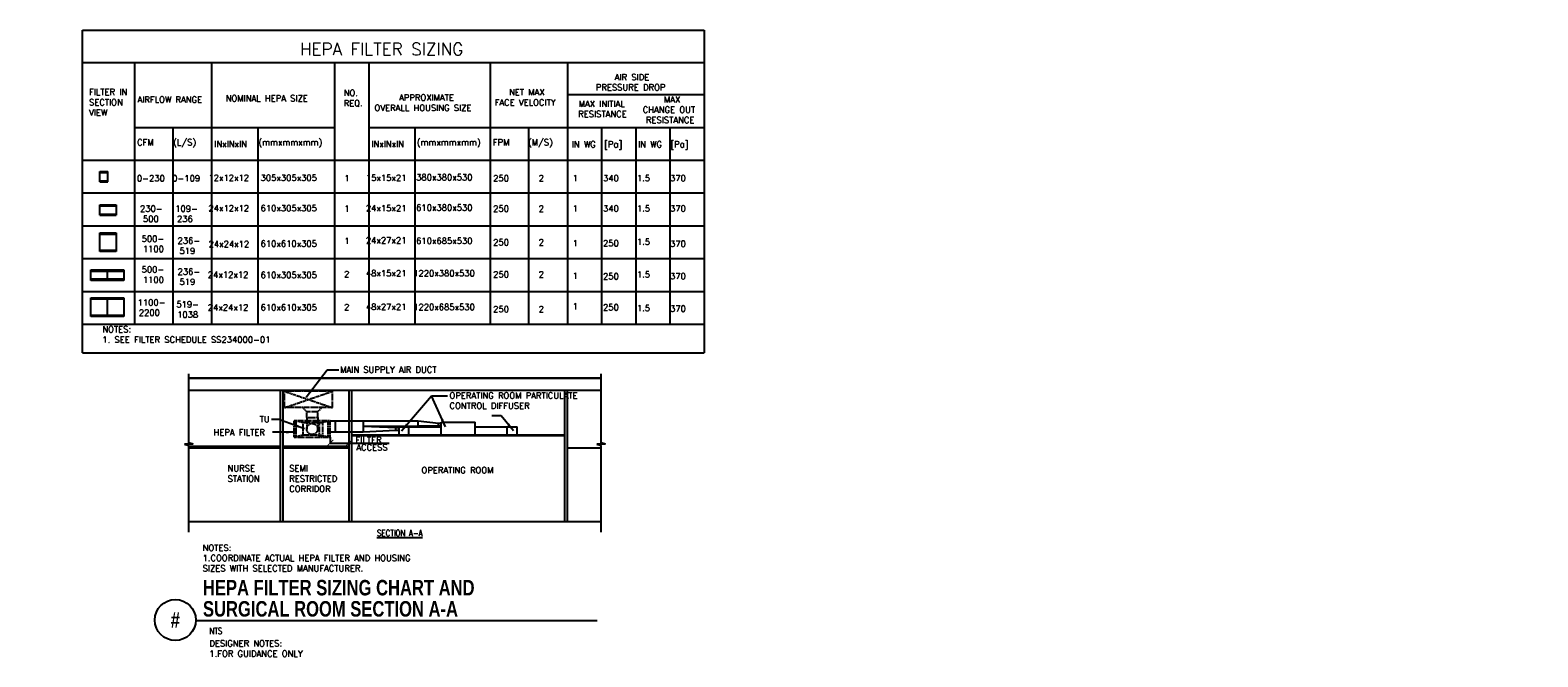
# Model space of a CAD drawing. Header units: inches. Extents: x 751 to 2958, y -345 to 572.
import ezdxf
from ezdxf.enums import TextEntityAlignment as Align

# ---------------------------------------------------------------- set-up
doc = ezdxf.new("R2010")
doc.units = ezdxf.units.IN
doc.header["$MEASUREMENT"] = 0
doc.header["$PDMODE"] = 36
doc.header["$PDSIZE"] = -1
doc.linetypes.add('HIDDEN', pattern=[0.375, 0.25, -0.125])
doc.layers.get('Defpoints').update_dxf_attribs({"color": 2})
for name, color, linetype in [('M-DETL-HEVY', 5, 'Continuous'), ('M-DETL-MEDM', 4, 'Continuous'), ('M-DETL-TEXT', 2, 'Continuous'), ('M-DETL-THIN', 2, 'Continuous')]:
    doc.layers.add(name, color=color, linetype=linetype)
doc.styles.add('BOLD', font='bold.shx', dxfattribs={"width": 0.9})
doc.styles.add('Romans', font='romans.shx')
doc.dimstyles.new('VA-Dims', dxfattribs={"dimtxt": 0.09375, "dimasz": 0.09375, "dimexe": 0.09375, "dimexo": 0.03125, "dimgap": 0.02, "dimtad": 1, "dimdec": 5, "dimzin": 0, "dimdsep": 46, "dimlunit": 4, "dimtxsty": 'Romans', "dimblk": 'ARCHTICK', "dimcen": 0.09375, "dimclrd": 256, "dimclre": 256, "dimclrt": 256, "dimadec": 0, "dimazin": 0, "dimtfac": 1, "dimtdec": 5, "dimtofl": 0, "dimtmove": 0, "dimatfit": 3, "dimfxl": 1, "dimfrac": 2, "dimtolj": 1, "dimtzin": 0, "dimlwd": -1, "dimlwe": -1, "dimarcsym": 0})
doc.dimstyles.new('VA-Lead', dxfattribs={"dimtxt": 0.09375, "dimasz": 0.125, "dimexe": 0.125, "dimexo": 0.03125, "dimgap": 0.02, "dimtad": 1, "dimdec": 5, "dimzin": 0, "dimdsep": 46, "dimlunit": 4, "dimtxsty": 'Romans', "dimcen": 0.125, "dimclrd": 256, "dimclre": 256, "dimclrt": 256, "dimadec": 0, "dimazin": 0, "dimtfac": 1, "dimtdec": 5, "dimtofl": 0, "dimtmove": 0, "dimatfit": 3, "dimfxl": 1, "dimfrac": 2, "dimtolj": 1, "dimtzin": 0, "dimlwd": -1, "dimlwe": -1, "dimarcsym": 0})

# ---------------------------------------------------------------- blocks, each defined once
blk = doc.blocks.new('_ArchTick')
at = {"color": 0, "linetype": 'ByBlock', "const_width": 0.15}
blk.add_lwpolyline([(-0.5, -0.5), (0.5, 0.5)], dxfattribs=at)
blk = doc.blocks.new('*D17')
at = {"layer": 'Defpoints', "color": 0}
for p in [(1190.3, -23.8), (1217.5, -23.8), (1217.5, -32.4)]:
    blk.add_point(p, dxfattribs=at)
at = {"layer": 'M-DETL-TEXT'}
for p, q in [((1190.3, -23.9), (1190.3, -32.5)), ((1190.3, -32.4), (1217.5, -32.4)), ((1217.5, -23.9), (1217.5, -32.5)), ((1217.5, -32.4), (1266.3, -32.4))]:
    blk.add_line(p, q, dxfattribs=at)
at = {"layer": 'M-DETL-TEXT', "xscale": 9, "yscale": 9, "zscale": 9, "rotation": 180}
blk.add_blockref('_ArchTick', (1190.3, -32.4), dxfattribs=at)
at = {"layer": 'M-DETL-TEXT', "xscale": 9, "yscale": 9, "zscale": 9}
blk.add_blockref('_ArchTick', (1217.5, -32.4), dxfattribs=at)
at = {"layer": 'M-DETL-TEXT', "insert": (1246.4, -27.7), "char_height": 9, "attachment_point": 5, "style": 'Romans'}
blk.add_mtext('\\A1;FILTER', dxfattribs=at)

msp = doc.modelspace()

# ---------------------------------------------------------------- linework, layer by layer
at = {"layer": 'M-DETL-HEVY'}
for p, q in [((852.82662, 365.116148), (864.82662, 365.116148)), ((852.82662, 349.866148), (852.82662, 365.116148)), ((864.82662, 349.866148), (864.82662, 365.116148)), ((852.82662, 349.866148), (864.82662, 349.866148)), ((852.82662, 300.998041), (852.82662, 316.248041)), ((852.82662, 316.248041), (876.82662, 316.248041)), ((876.82662, 316.248041), (876.82662, 300.998041)), ((852.82662, 300.998041), (876.82662, 300.998041)), ((852.774789, 247.838041), (852.774789, 275.088041)), ((852.774789, 275.088041), (876.774789, 275.088041)), ((876.774789, 275.088041), (876.774789, 247.838041)), ((876.774789, 247.838041), (852.774789, 247.838041)), ((840.071769, 205.757842), (840.071769, 221.007842)), ((840.071769, 221.007842), (888.071769, 221.007842)), ((888.071769, 221.007842), (888.071769, 205.757842)), ((888.071769, 205.757842), (840.071769, 205.757842)), ((840.071769, 180.100669), (888.071769, 180.100669)), ((840.071769, 152.850669), (840.071769, 180.100669)), ((888.071769, 180.100669), (888.071769, 152.850669)), ((888.071769, 152.850669), (840.071769, 152.850669)), ((1286.543734, -9.702704), (1291.293734, -9.702704)), ((1286.543734, -13.702704), (1286.543734, -9.702704)), ((1286.543734, -13.702704), (1291.293734, -13.702704)), ((1290.543734, -21.202704), (1290.543734, -20.452704)), ((1291.293734, -8.452704), (1305.543734, -8.452704)), ((1291.293734, -21.202704), (1291.293734, -8.452704)), ((1305.543734, -21.202704), (1305.543734, -8.452704)), ((1306.293734, -21.202704), (1306.293734, -20.452704)), ((1348.793734, -3.077704), (1352.793734, -3.077704)), ((1348.793734, -7.077704), (1348.793734, -3.077704)), ((1348.793734, -7.077704), (1352.793734, -7.077704)), ((1352.043734, -21.202704), (1352.043734, -20.452704)), ((1352.793734, -1.827704), (1402.293734, -1.827704)), ((1352.793734, -21.202704), (1352.793734, -1.827704)), ((1402.293734, -21.202704), (1402.293734, -1.827704)), ((1403.043734, -21.202704), (1403.043734, -20.452704)), ((1448.793734, -21.202704), (1448.793734, -20.452704)), ((1449.543734, -8.452704), (1463.793734, -8.452704)), ((1449.543734, -21.202704), (1449.543734, -8.452704)), ((1463.793734, -21.202704), (1463.793734, -8.452704)), ((1464.543734, -21.202704), (1464.543734, -20.452704))]:
    msp.add_line(p, q, dxfattribs=at)
at = {"layer": 'M-DETL-HEVY', "linetype": 'HIDDEN', "ltscale": 5}
for p, q in [((1190.254866, 0.171386), (1137.504866, 0.171386)), ((1137.504866, -23.828614), (1137.504866, 0.171386)), ((1139.004866, -23.828614), (1139.004866, 0.171386)), ((1187.504866, -23.828614), (1187.504866, 0.171386)), ((1189.004866, -23.828614), (1189.004866, 0.171386)), ((1190.254866, -23.828614), (1190.254866, 0.171386)), ((1150.629866, -20.828614), (1150.629866, -2.828614)), ((1179.379866, -2.828614), (1150.629866, -2.828614)), ((1174.629866, -20.828614), (1150.629866, -20.828614)), ((1174.629866, -22.828614), (1174.629866, -2.828614)), ((1179.379866, -22.828614), (1179.379866, -2.828614)), ((1137.504866, -23.828614), (1190.254866, -23.828614)), ((1179.379866, -22.828614), (1174.629866, -22.828614))]:
    msp.add_line(p, q, dxfattribs=at)
at = {"layer": 'M-DETL-MEDM'}
for p, q in [((903.636217, 524.759582), (903.636217, 141.67254)), ((1016.630997, 524.759582), (1016.630997, 141.67254)), ((1196.560468, 524.759582), (1196.560468, 141.67254)), ((1246.560468, 524.759582), (1246.560468, 141.67254)), ((1424.471254, 524.759582), (1424.471254, 141.67254)), ((1537.466034, 524.759582), (1537.466034, 141.67254)), ((1537.466034, 477.67254), (1737.466034, 477.67254)), ((903.636217, 429.67254), (1196.560468, 429.67254)), ((960.133607, 141.67254), (960.133607, 429.67254)), ((1084.863512, 141.67254), (1084.863512, 429.67254)), ((1246.560468, 429.67254), (1737.466034, 429.67254)), ((1314.792983, 141.67254), (1314.792983, 429.67254)), ((1480.968644, 141.67254), (1480.968644, 429.67254)), ((1587.466034, 429.67254), (1587.466034, 141.67254)), ((1637.466034, 429.67254), (1637.466034, 141.67254)), ((1687.466034, 429.67254), (1687.466034, 141.67254)), ((827.620106, 381.67254), (1737.466034, 381.67254)), ((827.620106, 333.67254), (1737.466034, 333.67254)), ((827.620106, 285.67254), (1737.466034, 285.67254)), ((827.620106, 237.67254), (1737.466034, 237.67254)), ((827.620106, 189.67254), (1737.466034, 189.67254)), ((983.497373, 63.047296), (1587.021432, 63.047296)), ((983.497373, 62.797296), (1587.021432, 62.797296)), ((983.497373, 45.047296), (1587.021432, 45.047296)), ((983.497373, 44.797296), (1587.021432, 44.797296)), ((1190.207428, 0.171386), (1238.543734, 0.171386)), ((1197.96004, -15.828614), (1197.96004, 0.171386)), ((1238.543734, 0.171386), (1238.543734, -15.828614)), ((1238.543734, 0.171386), (1318.793734, 0.171386)), ((1318.793734, -7.828614), (1318.793734, 0.171386)), ((1318.793734, 0.171386), (1348.793734, -3.077704)), ((1190.254866, -15.828614), (1238.543734, -15.828614)), ((1221.543734, -20.452704), (1533.543734, -20.452704)), ((1221.543734, -21.202704), (1533.543734, -21.202704)), ((1238.543734, -7.828614), (1318.793734, -7.828614)), ((1238.543734, -7.828614), (1286.543734, -9.702704)), ((1238.543734, -15.828614), (1286.543734, -13.702704)), ((1348.793734, -7.077704), (1318.793734, -7.828614)), ((983.497373, -37.202704), (1117.543734, -37.202704)), ((983.497373, -39.202704), (1117.543734, -39.202704)), ((1121.543734, -37.202704), (1217.543734, -37.202704)), ((1121.543734, -39.202704), (1217.543734, -39.202704)), ((1537.543734, -39.202704), (1587.021432, -39.202704)), ((983.497373, -147.202704), (1587.021432, -147.202704))]:
    msp.add_line(p, q, dxfattribs=at)
at = {"layer": 'M-DETL-MEDM', "linetype": 'HIDDEN', "ltscale": 5}
for p, q in [((1123.424689, 19.379492), (1123.424689, 43.379492)), ((1193.424689, 43.379492), (1123.424689, 43.379492)), ((1123.424689, 19.379492), (1193.424689, 43.379492)), ((1123.424689, 43.379492), (1193.424689, 19.379492)), ((1193.424689, 19.379492), (1193.424689, 43.379492)), ((1193.424689, 19.379492), (1123.424689, 19.379492)), ((1150.629866, -2.828614), (1139.004866, 0.171386)), ((1140.293734, -23.828614), (1140.293734, 0.171386)), ((1155.933988, 13.3016), (1149.940109, 19.379492)), ((1171.903481, 13.3016), (1155.918734, 13.3016)), ((1155.918734, 5.159465), (1155.918734, 13.3016)), ((1155.918734, 5.159465), (1171.918734, 5.159465)), ((1155.918734, 5.159465), (1155.918734, -12.175754)), ((1171.903481, 13.3016), (1177.89736, 19.379492)), ((1171.918734, 5.159465), (1171.918734, 13.3016)), ((1171.918734, 5.159465), (1171.918734, -12.175754)), ((1174.629866, -2.828614), (1187.504866, 0.171386)), ((1188.793734, -23.828614), (1188.793734, 0.171386)), ((1150.629866, -20.828614), (1139.004866, -23.828614)), ((1187.504866, -23.828614), (1174.629866, -20.828614))]:
    msp.add_line(p, q, dxfattribs=at)
at = {"layer": 'M-DETL-MEDM', "color": 251}
for p, q in [((1305.543734, -8.452704), (1352.793734, -8.452704)), ((1402.293734, -8.452704), (1449.543734, -8.452704))]:
    msp.add_line(p, q, dxfattribs=at)
at = {"layer": 'M-DETL-MEDM', "linetype": 'HIDDEN', "ltscale": 5}
msp.add_circle((1163.879866, -11.828614), 8, dxfattribs=at)
at = {"layer": 'M-DETL-TEXT'}
for p, q in [((827.620106, 99.803187), (827.620106, 572.004072)), ((827.620106, 572.004072), (1737.466034, 572.004072)), ((1737.466034, 572.004072), (1737.466034, 99.803187)), ((827.620106, 524.759582), (1737.466034, 524.759582)), ((827.620106, 141.67254), (1737.466034, 141.67254)), ((827.620106, 99.803187), (1737.466034, 99.803187)), ((983.497373, -31.865362), (983.497373, 69.035513)), ((1587.021432, -31.865362), (1587.021432, 69.035513)), ((989.803354, -33.863462), (977.191393, -33.863462)), ((977.191393, -33.863462), (983.497373, -36.08218)), ((989.803354, -33.863462), (983.497373, -31.865362)), ((983.497373, -162.984887), (983.497373, -36.08218)), ((1266.012306, -32.380484), (1276.51773, -32.380484)), ((1593.327413, -33.863462), (1580.715452, -33.863462)), ((1580.715452, -33.863462), (1587.021432, -36.08218)), ((1593.327413, -33.863462), (1587.021432, -31.865362)), ((1587.021432, -162.984887), (1587.021432, -36.08218)), ((993.519135, -291.962914), (1581.20712, -291.962914))]:
    msp.add_line(p, q, dxfattribs=at)
msp.add_circle((963.519135, -291.490473), 30.00372, dxfattribs=at)
at = {"layer": 'M-DETL-THIN'}
for p, q in [((852.82662, 363.491148), (864.82662, 363.491148)), ((852.82662, 351.491148), (864.82662, 351.491148)), ((852.82662, 314.623041), (876.82662, 314.623041)), ((852.82662, 302.623041), (876.82662, 302.623041)), ((852.774789, 273.463041), (876.774789, 273.463041)), ((876.774789, 249.463041), (852.774789, 249.463041)), ((840.071769, 219.382842), (888.071769, 219.382842)), ((888.071769, 207.382842), (840.071769, 207.382842)), ((864.071769, 207.382842), (864.071769, 219.382842)), ((840.071769, 178.475669), (888.071769, 178.475669)), ((864.071769, 154.475669), (864.071769, 178.475669)), ((888.071769, 154.475669), (840.071769, 154.475669)), ((1117.543734, -147.202704), (1117.543734, 44.797296)), ((1121.543734, -147.202704), (1121.543734, 44.797296)), ((1217.543734, 44.797296), (1217.543734, -147.202704)), ((1221.543734, 44.797296), (1221.543734, -147.202704)), ((1533.543734, -147.202704), (1533.543734, 44.797296)), ((1537.543734, -147.202704), (1537.543734, 44.797296))]:
    msp.add_line(p, q, dxfattribs=at)

# ---------------------------------------------------------------- texts
at = {"layer": 'M-DETL-TEXT', "width": 0.8}
for s, height, style, p in [('%%USECTION A-A', 9.4488189, 'Romans', (1258.701696, -168.85145)), ('HEPA FILTER SIZING CHART AND', 22.67716535, 'BOLD', (1003.996144, -255.455452)), ('SURGICAL ROOM SECTION A-A', 22.67716535, 'BOLD', (1003.996144, -286.441969)), ('NTS', 9.4488189, 'Romans', (1013.446053, -312.287791))]:
    msp.add_text(s, height=height, dxfattribs=dict(at, style=style)).set_placement(p)
at = {"layer": 'M-DETL-TEXT', "style": 'BOLD', "width": 0.8}
msp.add_text('#', height=22.677165, dxfattribs=at).set_placement((963.519135, -291.490473), align=Align.MIDDLE)
at = {"layer": 'M-DETL-TEXT', "style": 'Romans'}
for s, insert, char_height, width, attachment_point in [('HEPA FILTER SIZING', (1145.89968, 553.208003), 18, 674.64719497, 1), ('\\pi140.16;AIR SIDE\\P\\pi112.52;PRESSURE DROP', (1466.593152, 507.708362), 9, 337.32359748, 1), ('FILTER IN\\PSECTION\\PVIEW', (837.181672, 485.881132), 9, 337.32359748, 1), ('\\pi140.16;NET MAX \\P\\pi119.16;FACE VELOCITY', (1311.828021, 485.639081), 9, 337.32359748, 1), ('AIRFLOW RANGE', (908.220255, 474.867006), 9, 337.32359748, 1), ('NOMINAL HEPA SIZE', (1037.16169, 476.702693), 9, 337.32359748, 1), ('\\pi124.73;APPROXIMATE\\P\\pi88.733;OVERALL HOUSING SIZE', (1166.364885, 477.808466), 9, 337.32359748, 1), ('NO. \\PREQ.', (1209.994777, 484.654557), 9, 337.32359748, 1), ('\\pi131.16;MAX INITIAL\\P\\pi130.52;RESISTANCE', (1422.791767, 468.716543), 9, 337.32359748, 1), ('\\pi156.88;MAX    \\P\\pi125.8;CHANGE OUT \\P\\pi130.52;RESISTANCE', (1521.908621, 475.013491), 9, 337.32359748, 1), ('\\pi138.02;    CFM', (744.794331, 412.282755), 9, 337.32359748, 1), ('\\pi137.38;   (L/S)', (804.53685, 412.282755), 9, 337.32359748, 1), ('\\pi138.45; INxINxIN', (875.877856, 409.916103), 9, 337.32359748, 1), ('\\pi113.16; (mmxmmxmm)', (965.830612, 412.282755), 9, 337.32359748, 1), ('\\pi138.45; INxINxIN', (1105.807328, 409.916103), 9, 337.32359748, 1), ('\\pi113.16; (mmxmmxmm)', (1197.705002, 412.282755), 9, 337.32359748, 1), ('\\pi138.02;    FPM', (1265.629368, 412.282755), 9, 337.32359748, 1), ('\\pi135.88;   (M/S)', (1325.371887, 412.282755), 9, 337.32359748, 1), ('IN WG  [Pa]', (1543.864284, 409.433139), 9, 337.32359748, 1), ('IN WG  [Pa]', (1640.906138, 409.433139), 9, 337.32359748, 1), ('\\pi142.09; 0-230', (759.046553, 359.71092), 9, 337.32359748, 1), ('\\pi137.8;  0-109', (808.874482, 359.71092), 9, 337.32359748, 1), ('\\pi127.3;  12x12x12', (872.332354, 360.369793), 9, 337.32359748, 1), ('\\pi114.45;  305x305x305', (961.507122, 360.369793), 9, 337.32359748, 1), ('\\pi157.3;  1', (1041.051266, 359.71092), 9, 337.32359748, 1), ('\\pi128.59;  15x15x21', (1101.544521, 360.369793), 9, 337.32359748, 1), ('\\pi114.45;  380x380x530', (1189.268645, 361.131231), 9, 337.32359748, 1), ('\\pi138.45;    250', (1265.629368, 359.71092), 9, 337.32359748, 1), ('\\pi151.52;   2', (1325.371887, 359.71092), 9, 337.32359748, 1), ('\\pi148.3;    1', (1372.039755, 359.887036), 9, 337.32359748, 1), ('\\pi138.45;    340', (1426.505614, 359.887036), 9, 337.32359748, 1), ('\\pi140.59;    1.5', (1473.904279, 359.887036), 9, 337.32359748, 1), ('\\pi138.45;    370', (1524.634535, 359.887036), 9, 337.32359748, 1), ('\\pi146.59; 230-\\P\\pi157.09;500', (759.046553, 315.216434), 9, 337.32359748, 1), ('\\pi142.09;  109-\\P\\pi157.09;236', (808.874482, 315.216434), 9, 337.32359748, 1), ('\\pi127.3;  24x12x12', (872.332354, 315.875307), 9, 337.32359748, 1), ('\\pi114.45;  610x305x305', (961.507122, 315.875307), 9, 337.32359748, 1), ('\\pi157.3;  1', (1041.051266, 315.216434), 9, 337.32359748, 1), ('\\pi128.59;  24x15x21', (1101.544521, 315.875307), 9, 337.32359748, 1), ('\\pi114.45;  610x380x530', (1189.268645, 316.636746), 9, 337.32359748, 1), ('\\pi138.45;    250', (1265.629368, 315.216434), 9, 337.32359748, 1), ('\\pi151.52;   2', (1325.371887, 315.216434), 9, 337.32359748, 1), ('\\pi148.3;    1', (1372.039755, 315.392551), 9, 337.32359748, 1), ('\\pi138.45;    340', (1426.505614, 315.392551), 9, 337.32359748, 1), ('\\pi140.59;    1.5', (1473.904279, 315.392551), 9, 337.32359748, 1), ('\\pi138.45;    370', (1524.634535, 315.392551), 9, 337.32359748, 1), ('\\pi142.09;  236-\\P\\pi157.3;519', (812.312608, 268.374195), 9, 337.32359748, 1), ('\\pi157.3;  1', (1041.051266, 268.01637), 9, 337.32359748, 1), ('\\pi128.59;  24x27x21', (1101.544521, 268.814575), 9, 337.32359748, 1), ('\\pi114.45;  610x685x530', (1189.268645, 268.138622), 9, 337.32359748, 1), ('\\pi138.45;    250', (1265.629368, 265.907591), 9, 337.32359748, 1), ('\\pi151.52;   2', (1325.371887, 265.907591), 9, 337.32359748, 1), ('\\pi140.59;    1.5', (1473.904279, 266.618081), 9, 337.32359748, 1), ('\\pi151.73;500-\\P\\pi153.45;1100', (762.484679, 271.121871), 9, 337.32359748, 1), ('\\pi127.3;  24x24x12', (872.634575, 263.453165), 9, 337.32359748, 1), ('\\pi114.45;  610x610x305', (961.507122, 263.902199), 9, 337.32359748, 1), ('\\pi148.3;    1', (1372.039755, 264.602935), 9, 337.32359748, 1), ('\\pi138.45;    250', (1426.505614, 264.602935), 9, 337.32359748, 1), ('\\pi138.45;    370', (1524.634535, 263.798803), 9, 337.32359748, 1), ('\\pi142.09;  236-\\P\\pi157.3;519', (812.312608, 223.056912), 9, 337.32359748, 1), ('\\pi128.59;  48x15x21', (1101.544521, 220.653086), 9, 337.32359748, 1), ('\\pi110.16;  1220x380x530', (1189.268645, 220.672373), 9, 337.32359748, 1), ('\\pi151.73;500-\\P\\pi153.45;1100', (762.484679, 226.077941), 9, 337.32359748, 1), ('\\pi127.3;  24x12x12', (871.42569, 218.583984), 9, 337.32359748, 1), ('\\pi114.45;  610x305x305', (961.507122, 217.993677), 9, 337.32359748, 1), ('\\pi156.02;  2', (1042.276013, 219.36166), 9, 337.32359748, 1), ('\\pi138.45;    250', (1265.629368, 218.9101), 9, 337.32359748, 1), ('\\pi151.52;   2', (1325.371887, 218.9101), 9, 337.32359748, 1), ('\\pi148.3;    1', (1372.039755, 216.891478), 9, 337.32359748, 1), ('\\pi138.45;    250', (1426.505614, 216.121937), 9, 337.32359748, 1), ('\\pi140.59;    1.5', (1473.904279, 218.906624), 9, 337.32359748, 1), ('\\pi138.45;    370', (1524.634535, 216.332553), 9, 337.32359748, 1), ('\\pi142.3; 1100-\\P\\pi0;^I^I^I^I 2200', (759.877386, 177.892587), 9, 337.32359748, 1), ('\\pi146.59; 519-\\P\\pi147.66; 1038', (812.312608, 175.144911), 9, 337.32359748, 1), ('\\pi127.3;  24x24x12', (871.42569, 170.641572), 9, 337.32359748, 1), ('\\pi114.45;  610x610x305', (961.507122, 170.594476), 9, 337.32359748, 1), ('\\pi156.02;  2', (1042.276013, 171.033867), 9, 337.32359748, 1), ('\\pi128.59;  48x27x21', (1101.544521, 171.461719), 9, 337.32359748, 1), ('\\pi110.16;  1220x685x530', (1189.268645, 171.142375), 9, 337.32359748, 1), ('\\pi138.45;    250', (1265.629368, 168.060355), 9, 337.32359748, 1), ('\\pi151.52;   2', (1325.371887, 168.060355), 9, 337.32359748, 1), ('\\pi148.3;    1', (1372.039755, 172.258179), 9, 337.32359748, 1), ('\\pi138.45;    250', (1426.505614, 170.719099), 9, 337.32359748, 1), ('\\pi140.59;    1.5', (1473.904279, 169.656088), 9, 337.32359748, 1), ('\\pi138.45;    370', (1524.634535, 168.866304), 9, 337.32359748, 1), ('NOTES:\\P1. SEE FILTER SCHEDULE SS234000-01', (856.703869, 138.564286), 9, 806.96409866, 1), ('MAIN SUPPLY AIR DUCT', (1204.754268, 79.535707), 9, 205.25237842, 1), ('OPERATING ROOM PARTICULATE CONTROL DIFFUSER', (1364.87796, 41.647126), 9, 205.25237842, 1), ('TU', (1094.289622, 2.621883), 9, 54.33654008, 5), ('HEPA FILTER', (1019.431708, -12.20565), 9, 337.32359748, 1), ('ACCESS', (1251.402771, -38.837383), 9, 54.33654008, 5), ('NURSE\\PSTATION', (1040.005496, -64.963358), 9, 337.32359748, 1), ('SEMI \\PRESTRICTED\\PCORRIDOR', (1130.250082, -64.963358), 9, 337.32359748, 1), ('OPERATING ROOM', (1323.908378, -67.642172), 9, 337.32359748, 1), ('NOTES:\\P1.COORDINATE ACTUAL HEPA FILTER AND HOUSING SIZES WITH SELECTED MANUFACTURER.', (1003.445624, -181.238682), 9, 337.32359748, 1), ('DESIGNER NOTES:\\P1.FOR GUIDANCE ONLY', (1013.325801, -321.224321), 9, 337.32359748, 1)]:
    msp.add_mtext(s, dxfattribs=dict(at, insert=insert, char_height=char_height, width=width, attachment_point=attachment_point))

# ---------------------------------------------------------------- dimensions: what is measured, and where the dimension line sits
at = {"layer": 'M-DETL-TEXT'}
dim = msp.add_linear_dim(base=(1217.543734, -32.380484), p1=(1190.254866, -23.828614), p2=(1217.543734, -23.828614), text='FILTER', dimstyle='VA-Dims', override={"dimtxt": 9, "dimasz": 9, "dimgap": 0.15625, "dimpost": '\\X'}, dxfattribs=at)
dim.commit()
dim.dimension.update_dxf_attribs({"geometry": '*D17', "text_midpoint": (1246.41427, -27.724234)})

# ---------------------------------------------------------------- leaders
for points in [[(1154.982173, 34.64503), (1185.728275, 74.769565), (1202.83699, 74.769565)], [(1294.712509, -14.596035), (1338.298446, 36.940718), (1362.022436, 36.940718)], [(1358.938331, -8.822177), (1338.298446, 36.940718), (1352.98548, 36.940718)], [(1152.733922, -11.532378), (1114.985368, 2.292134), (1104.44233, 2.292134)], [(1458.794641, -14.32994), (1440.406606, 7.287848), (1426.912185, 7.287848)], [(1138.097991, -16.620323), (1112.328907, -16.400652), (1105.859335, -16.400652)]]:
    msp.add_leader(points, dimstyle='VA-Lead', override={"dimscale": 96, "dimtad": 0}, dxfattribs=at)

doc.saveas('drawing.dxf')
